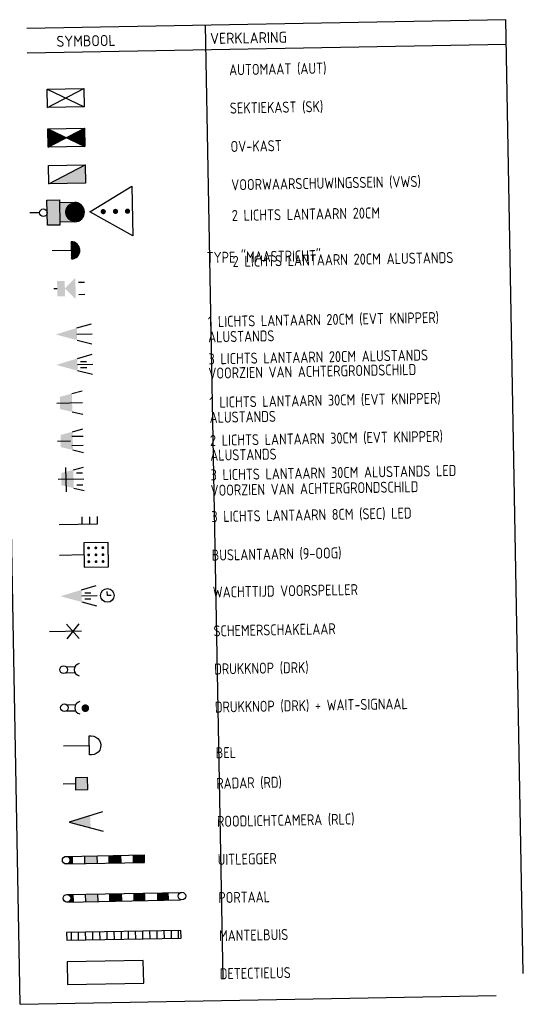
# Model space of a CAD drawing. Extents: x 1808 to 149445, y 103 to 460077.
# Tile 10 of 28: x 148779 to 148820, y 459884 to 459964. Entities that reach past the tile are written whole.
import ezdxf

# ---------------------------------------------------------------- set-up
doc = ezdxf.new("R2010")
doc.units = 0
doc.header["$LTSCALE"] = 0.25
doc.header["$MEASUREMENT"] = 0
doc.layers.add('INSTALLATIE', color=2, linetype='CONTINUOUS')
doc.layers.add('TABELLEN', color=7, linetype='CONTINUOUS')
doc.styles.add('ISO', font='ISO.SHX')

msp = doc.modelspace()

# ---------------------------------------------------------------- linework, layer by layer
at = {"layer": 'INSTALLATIE', "color": 2}
for p, q in [((148783.611, 459917.82), (148784.805, 459918.164)), ((148783.62, 459917.323), (148784.863, 459917.346)), ((148783.864, 459917.576), (148784.361, 459917.585)), ((148785.708, 459917.362), (148785.702, 459917.676)), ((148786.022, 459917.367), (148785.708, 459917.362)), ((148783.63, 459916.827), (148784.835, 459916.527)), ((148783.873, 459917.079), (148784.37, 459917.089))]:
    msp.add_line(p, q, dxfattribs=at)
msp.add_circle((148785.708, 459917.362), 0.556, dxfattribs=at)
msp.add_solid([(148781.881, 459917.292), (148783.611, 459917.82), (148783.63, 459916.827)], dxfattribs=at)
at = {"layer": 'TABELLEN', "color": 2}
for p, q in [((148818.186, 459964.291), (148779.145, 459963.576)), ((148819.61, 459886.554), (148818.186, 459964.291)), ((148793.69, 459963.842), (148795.114, 459886.105)), ((148779.181, 459961.576), (148818.223, 459962.291)), ((148778.591, 459884.034), (148777.176, 459961.293)), ((148780.798, 459958.626), (148783.779, 459958.68)), ((148780.798, 459958.626), (148783.806, 459957.19)), ((148780.825, 459957.135), (148780.798, 459958.626)), ((148780.825, 459957.135), (148783.779, 459958.68)), ((148783.779, 459958.68), (148783.806, 459957.19)), ((148783.806, 459957.19), (148780.825, 459957.135)), ((148780.857, 459955.402), (148783.838, 459955.457)), ((148780.857, 459955.402), (148783.865, 459953.966)), ((148780.884, 459953.912), (148780.857, 459955.402)), ((148780.858, 459955.366), (148780.881, 459955.391)), ((148780.858, 459955.322), (148780.911, 459955.376)), ((148780.859, 459955.279), (148780.94, 459955.362)), ((148780.86, 459955.235), (148780.97, 459955.348)), ((148780.861, 459955.191), (148780.999, 459955.334)), ((148780.862, 459955.147), (148781.029, 459955.32)), ((148780.862, 459955.103), (148781.058, 459955.306)), ((148780.863, 459955.059), (148781.088, 459955.292)), ((148780.864, 459955.015), (148781.117, 459955.278)), ((148780.865, 459954.971), (148781.147, 459955.264)), ((148780.866, 459954.927), (148781.176, 459955.25)), ((148780.866, 459954.883), (148781.206, 459955.235)), ((148780.867, 459954.839), (148781.236, 459955.221)), ((148780.868, 459954.795), (148781.265, 459955.207)), ((148780.869, 459954.752), (148781.295, 459955.193)), ((148780.87, 459954.708), (148781.324, 459955.179)), ((148780.87, 459954.664), (148781.354, 459955.165)), ((148780.871, 459954.62), (148781.383, 459955.151)), ((148780.872, 459954.576), (148781.413, 459955.137)), ((148780.873, 459954.532), (148781.442, 459955.123)), ((148780.874, 459954.488), (148781.472, 459955.109)), ((148780.874, 459954.444), (148781.501, 459955.094)), ((148780.875, 459954.4), (148781.531, 459955.08)), ((148780.876, 459954.356), (148781.561, 459955.066)), ((148780.877, 459954.312), (148781.59, 459955.052)), ((148780.878, 459954.268), (148781.62, 459955.038)), ((148780.884, 459953.912), (148783.838, 459955.457)), ((148783.859, 459954.279), (148783.059, 459955.05)), ((148783.858, 459954.323), (148783.088, 459955.065)), ((148783.857, 459954.367), (148783.117, 459955.08)), ((148783.856, 459954.411), (148783.147, 459955.095)), ((148783.856, 459954.455), (148783.176, 459955.11)), ((148783.855, 459954.499), (148783.205, 459955.126)), ((148783.854, 459954.543), (148783.234, 459955.141)), ((148783.853, 459954.587), (148783.263, 459955.156)), ((148783.852, 459954.63), (148783.292, 459955.171)), ((148783.852, 459954.674), (148783.321, 459955.186)), ((148783.851, 459954.718), (148783.35, 459955.201)), ((148783.85, 459954.762), (148783.379, 459955.217)), ((148783.849, 459954.806), (148783.408, 459955.232)), ((148783.848, 459954.85), (148783.437, 459955.247)), ((148783.848, 459954.894), (148783.466, 459955.262)), ((148783.847, 459954.938), (148783.495, 459955.277)), ((148783.846, 459954.982), (148783.524, 459955.293)), ((148783.845, 459955.026), (148783.553, 459955.308)), ((148783.844, 459955.07), (148783.582, 459955.323)), ((148783.844, 459955.114), (148783.611, 459955.338)), ((148783.843, 459955.157), (148783.64, 459955.353)), ((148783.842, 459955.201), (148783.669, 459955.368)), ((148783.841, 459955.245), (148783.698, 459955.384)), ((148783.84, 459955.289), (148783.727, 459955.399)), ((148783.84, 459955.333), (148783.756, 459955.414)), ((148783.839, 459955.377), (148783.785, 459955.429)), ((148783.838, 459955.421), (148783.814, 459955.444)), ((148783.838, 459955.457), (148783.865, 459953.966)), ((148780.879, 459954.225), (148781.649, 459955.024)), ((148780.879, 459954.181), (148781.679, 459955.01)), ((148780.88, 459954.137), (148781.708, 459954.996)), ((148780.881, 459954.093), (148781.738, 459954.982)), ((148780.882, 459954.049), (148781.767, 459954.968)), ((148780.883, 459954.005), (148781.797, 459954.953)), ((148780.883, 459953.961), (148781.826, 459954.939)), ((148780.884, 459953.917), (148781.856, 459954.925)), ((148780.96, 459953.951), (148781.885, 459954.911)), ((148781.047, 459953.997), (148781.915, 459954.897)), ((148781.134, 459954.042), (148781.945, 459954.883)), ((148781.221, 459954.088), (148781.974, 459954.869)), ((148781.308, 459954.133), (148782.004, 459954.855)), ((148781.395, 459954.179), (148782.033, 459954.841)), ((148781.482, 459954.224), (148782.063, 459954.826)), ((148781.569, 459954.27), (148782.092, 459954.812)), ((148781.656, 459954.315), (148782.122, 459954.798)), ((148781.743, 459954.361), (148782.151, 459954.784)), ((148781.83, 459954.406), (148782.181, 459954.77)), ((148781.917, 459954.452), (148782.21, 459954.756)), ((148782.004, 459954.497), (148782.24, 459954.742)), ((148782.091, 459954.543), (148782.27, 459954.728)), ((148782.178, 459954.589), (148782.299, 459954.714)), ((148782.266, 459954.634), (148782.329, 459954.7)), ((148782.353, 459954.68), (148782.358, 459954.685)), ((148782.458, 459954.638), (148782.392, 459954.701)), ((148782.546, 459954.595), (148782.421, 459954.716)), ((148782.635, 459954.553), (148782.45, 459954.731)), ((148782.724, 459954.511), (148782.479, 459954.746)), ((148782.812, 459954.468), (148782.508, 459954.761)), ((148782.901, 459954.426), (148782.537, 459954.777)), ((148782.99, 459954.384), (148782.566, 459954.792)), ((148783.078, 459954.341), (148782.595, 459954.807)), ((148783.167, 459954.299), (148782.624, 459954.822)), ((148783.255, 459954.257), (148782.653, 459954.837)), ((148783.344, 459954.215), (148782.682, 459954.852)), ((148783.433, 459954.172), (148782.711, 459954.868)), ((148783.521, 459954.13), (148782.74, 459954.883)), ((148783.61, 459954.088), (148782.769, 459954.898)), ((148783.699, 459954.045), (148782.798, 459954.913)), ((148783.787, 459954.003), (148782.827, 459954.928)), ((148783.864, 459953.972), (148782.856, 459954.944)), ((148783.864, 459954.016), (148782.885, 459954.959)), ((148783.863, 459954.06), (148782.914, 459954.974)), ((148783.862, 459954.103), (148782.943, 459954.989)), ((148783.861, 459954.147), (148782.972, 459955.004)), ((148783.86, 459954.191), (148783.001, 459955.019)), ((148783.86, 459954.235), (148783.03, 459955.035)), ((148783.865, 459953.966), (148780.884, 459953.912)), ((148780.912, 459952.415), (148783.893, 459952.47)), ((148780.939, 459950.925), (148780.912, 459952.415)), ((148780.939, 459950.925), (148783.893, 459952.47)), ((148783.893, 459952.47), (148783.92, 459950.979)), ((148783.92, 459950.979), (148780.939, 459950.925)), ((148784.282, 459948.619), (148787.713, 459950.712)), ((148787.713, 459950.712), (148787.788, 459946.665)), ((148780.785, 459949.591), (148781.804, 459949.61)), ((148780.822, 459947.531), (148780.785, 459949.591)), ((148781.804, 459949.61), (148781.841, 459947.55)), ((148783.034, 459949.391), (148781.808, 459949.368)), ((148787.788, 459946.665), (148784.282, 459948.619)), ((148780.182, 459948.55), (148779.4, 459948.536)), ((148780.803, 459948.561), (148780.803, 459948.561)), ((148783.063, 459947.814), (148781.837, 459947.791)), ((148781.841, 459947.55), (148780.822, 459947.531)), ((148782.755, 459945.491), (148781.213, 459945.462)), ((148783.46, 459945.477), (148782.743, 459946.169)), ((148782.744, 459946.102), (148782.831, 459946.192)), ((148783.451, 459945.378), (148782.745, 459946.059)), ((148782.746, 459946.196), (148782.772, 459944.786)), ((148782.746, 459945.992), (148782.923, 459946.175)), ((148783.431, 459945.29), (148782.747, 459945.949)), ((148782.748, 459945.882), (148783.006, 459946.15)), ((148783.402, 459945.21), (148782.749, 459945.84)), ((148782.75, 459945.772), (148783.081, 459946.116)), ((148783.365, 459945.137), (148782.751, 459945.73)), ((148782.752, 459945.662), (148783.15, 459946.075)), ((148783.322, 459945.071), (148782.753, 459945.62)), ((148782.754, 459945.553), (148783.212, 459946.028)), ((148783.272, 459945.011), (148782.755, 459945.51)), ((148782.756, 459945.443), (148783.268, 459945.974)), ((148782.758, 459945.333), (148783.318, 459945.914)), ((148782.76, 459945.223), (148783.363, 459945.848)), ((148782.762, 459945.113), (148783.4, 459945.775)), ((148782.764, 459945.004), (148783.43, 459945.695)), ((148782.766, 459944.894), (148783.451, 459945.604)), ((148782.77, 459944.786), (148783.46, 459945.502)), ((148783.453, 459945.592), (148782.831, 459946.192)), ((148783.416, 459945.735), (148782.975, 459946.16)), ((148783.216, 459944.957), (148782.757, 459945.401)), ((148783.154, 459944.909), (148782.759, 459945.291)), ((148783.085, 459944.868), (148782.761, 459945.181)), ((148783.01, 459944.833), (148782.763, 459945.071)), ((148782.925, 459944.806), (148782.765, 459944.961)), ((148782.831, 459944.79), (148782.767, 459944.852)), ((148782.89, 459944.799), (148783.451, 459945.381)), ((148783.045, 459944.848), (148783.408, 459945.224)), ((148781.623, 459942.364), (148781.344, 459942.359)), ((148783.352, 459942.892), (148783.849, 459942.901)), ((148783.371, 459941.899), (148783.867, 459941.908)), ((148783.221, 459939.162), (148784.414, 459939.506)), ((148783.23, 459938.665), (148784.472, 459938.688)), ((148783.239, 459938.169), (148784.444, 459937.869)), ((148783.266, 459936.678), (148784.46, 459937.022)), ((148783.275, 459936.181), (148784.517, 459936.204)), ((148783.519, 459936.434), (148784.016, 459936.443)), ((148783.528, 459935.937), (148784.025, 459935.946)), ((148783.284, 459935.684), (148784.49, 459935.385)), ((148782.822, 459933.812), (148783.661, 459934.038)), ((148781.593, 459933.044), (148783.674, 459933.082)), ((148782.849, 459932.322), (148783.696, 459932.127)), ((148782.811, 459930.333), (148783.724, 459930.35)), ((148782.878, 459930.707), (148783.718, 459930.933)), ((148781.65, 459929.939), (148782.702, 459929.958)), ((148782.801, 459929.587), (148783.738, 459929.604)), ((148782.906, 459929.216), (148783.753, 459929.021)), ((148782.308, 459927.794), (148782.344, 459925.812)), ((148782.935, 459927.602), (148783.775, 459927.827)), ((148783.188, 459927.358), (148783.685, 459927.367)), ((148781.707, 459926.834), (148783.788, 459926.872)), ((148783.206, 459926.364), (148783.703, 459926.373)), ((148782.963, 459926.111), (148783.81, 459925.916)), ((148783.627, 459923.762), (148783.638, 459923.141)), ((148784.248, 459923.774), (148784.259, 459923.153)), ((148784.869, 459923.785), (148784.88, 459923.164)), ((148784.88, 459923.164), (148781.775, 459923.107)), ((148785.772, 459921.689), (148783.785, 459921.653)), ((148783.785, 459921.653), (148783.821, 459919.666)), ((148785.809, 459919.702), (148785.772, 459921.689)), ((148783.803, 459920.659), (148781.816, 459920.623)), ((148783.821, 459919.666), (148785.809, 459919.702)), ((148783.41, 459913.84), (148782.389, 459915.02)), ((148783.388, 459915.038), (148782.411, 459913.822)), ((148783.598, 459914.443), (148781.003, 459914.395)), ((148782.338, 459911.555), (148783.066, 459911.568)), ((148782.347, 459911.058), (148783.062, 459911.071)), ((148782.395, 459908.45), (148783.123, 459908.463)), ((148782.404, 459907.953), (148783.118, 459907.966)), ((148782.137, 459905.097), (148784.249, 459905.136)), ((148784.091, 459902.524), (148783.097, 459902.505)), ((148783.097, 459902.505), (148783.115, 459901.512)), ((148784.109, 459901.53), (148784.091, 459902.524)), ((148783.106, 459902.009), (148782.112, 459901.99)), ((148783.115, 459901.512), (148784.109, 459901.53)), ((148782.345, 459896.095), (148788.725, 459896.212)), ((148782.878, 459895.484), (148782.866, 459896.104)), ((148783.884, 459895.503), (148783.873, 459896.123)), ((148784.891, 459895.521), (148784.879, 459896.141)), ((148785.858, 459895.539), (148785.846, 459896.159)), ((148786.824, 459895.557), (148786.813, 459896.177)), ((148788.741, 459895.592), (148788.73, 459896.212)), ((148782.356, 459895.475), (148788.736, 459895.592)), ((148782.401, 459892.989), (148791.743, 459893.16)), ((148782.413, 459892.37), (148791.681, 459892.539)), ((148782.934, 459892.379), (148782.923, 459892.999)), ((148783.941, 459892.398), (148783.93, 459893.017)), ((148784.948, 459892.416), (148784.936, 459893.036)), ((148785.915, 459892.434), (148785.903, 459893.054)), ((148786.881, 459892.451), (148786.87, 459893.071)), ((148790.934, 459889.416), (148790.923, 459890.037)), ((148791.516, 459889.427), (148791.505, 459890.048)), ((148782.783, 459889.267), (148782.771, 459889.888)), ((148783.365, 459889.277), (148783.354, 459889.898)), ((148783.947, 459889.288), (148783.936, 459889.909)), ((148784.53, 459889.299), (148784.518, 459889.92)), ((148785.112, 459889.309), (148785.1, 459889.93)), ((148785.694, 459889.32), (148785.683, 459889.941)), ((148786.276, 459889.331), (148786.265, 459889.952)), ((148786.859, 459889.341), (148786.847, 459889.962)), ((148787.441, 459889.352), (148787.429, 459889.973)), ((148788.023, 459889.363), (148788.012, 459889.984)), ((148788.605, 459889.373), (148788.594, 459889.994)), ((148789.187, 459889.384), (148789.176, 459890.005)), ((148789.77, 459889.395), (148789.758, 459890.016)), ((148790.352, 459889.405), (148790.341, 459890.026)), ((148778.591, 459884.034), (148817.392, 459884.744))]:
    msp.add_line(p, q, dxfattribs=at)
for points, const_width in [([(148782.652, 459948.595, 1), (148783.44, 459948.61, 1)], 0.789), ([(148785.268, 459948.643, 1), (148785.48, 459948.647, 1)], 0.212), ([(148786.263, 459948.661, 1), (148786.476, 459948.665, 1)], 0.212), ([(148787.243, 459948.679, 1), (148787.455, 459948.683, 1)], 0.212), ([(148784.117, 459921.225, 1), (148784.233, 459921.227, 1)], 0.116), ([(148784.707, 459921.236, 1), (148784.824, 459921.238, 1)], 0.116), ([(148785.28, 459921.247, 1), (148785.397, 459921.249, 1)], 0.116), ([(148784.127, 459920.661, 1), (148784.243, 459920.663, 1)], 0.116), ([(148784.718, 459920.672, 1), (148784.834, 459920.674, 1)], 0.116), ([(148785.291, 459920.682, 1), (148785.407, 459920.685, 1)], 0.116), ([(148784.137, 459920.106, 1), (148784.254, 459920.108, 1)], 0.116), ([(148784.728, 459920.117, 1), (148784.844, 459920.119, 1)], 0.116), ([(148785.417, 459920.129, 1), (148785.301, 459920.127, 1)], 0.118), ([(148783.757, 459908.168, 1), (148784.068, 459908.174, 1)], 0.311)]:
    msp.add_lwpolyline(points, format="xyb", close=True, dxfattribs=dict(at, const_width=const_width))
msp.add_lwpolyline([(148784.235, 459905.912), (148784.39, 459905.915, -1), (148784.418, 459904.362), (148784.263, 459904.36), (148784.235, 459905.912)], format="xyb", dxfattribs=at)
msp.add_lwpolyline([(148785.323, 459899.728), (148782.591, 459898.893), (148785.352, 459898.158)], dxfattribs=at)
for points in [[(148791.711, 459889.43), (148791.699, 459890.051), (148782.383, 459889.881), (148782.395, 459889.26)], [(148782.461, 459885.636), (148788.672, 459885.75), (148788.637, 459887.613), (148782.427, 459887.499)]]:
    msp.add_lwpolyline(points, close=True, dxfattribs=at)
for centre in [(148780.492, 459948.556), (148782.146, 459911.31), (148782.203, 459908.205), (148782.351, 459895.782), (148782.408, 459892.677), (148791.786, 459892.853)]:
    msp.add_circle(centre, 0.311, dxfattribs=at)
for centre, radius, start, end in [((148783.048, 459948.602), 0.789, 271.04888, 91.04888), ((148782.759, 459945.491), 0.705, 271.04888, 91.04888), ((148783.505, 459911.315), 0.506, 102.1433, 259.95445), ((148783.562, 459908.21), 0.506, 102.1433, 259.95445)]:
    msp.add_arc(centre, radius, start, end, dxfattribs=at)
for points in [[(148780.939, 459950.925), (148783.893, 459952.47), (148783.92, 459950.979)], [(148780.785, 459949.591), (148781.804, 459949.61), (148780.822, 459947.531), (148781.841, 459947.55)], [(148783.034, 459949.391), (148781.808, 459949.368), (148783.063, 459947.814), (148781.837, 459947.791)], [(148782.244, 459942.375), (148783.097, 459943.26), (148783.129, 459941.521)], [(148781.611, 459942.985), (148782.232, 459942.996), (148781.634, 459941.743), (148782.255, 459941.754)], [(148781.491, 459938.634), (148783.221, 459939.162), (148783.239, 459938.169)], [(148781.536, 459936.149), (148783.266, 459936.678), (148783.284, 459935.684)], [(148781.832, 459933.546), (148781.851, 459932.552), (148782.822, 459933.812), (148782.849, 459932.322)], [(148781.889, 459930.44), (148781.907, 459929.447), (148782.878, 459930.707), (148782.906, 459929.216)], [(148781.946, 459927.335), (148781.964, 459926.341), (148782.935, 459927.602), (148782.963, 459926.111)], [(148783.097, 459902.505), (148783.115, 459901.512), (148784.091, 459902.524), (148784.109, 459901.53)], [(148782.591, 459898.893), (148784.321, 459899.422), (148784.339, 459898.428)], [(148782.866, 459896.104), (148782.878, 459895.484), (148782.345, 459896.095), (148782.589, 459895.984)], [(148782.878, 459895.48), (148782.866, 459896.1), (148782.356, 459895.47), (148782.596, 459895.59)], [(148782.644, 459895.887), (148782.709, 459895.844), (148782.649, 459895.694), (148782.702, 459895.714)], [(148784.879, 459896.141), (148784.891, 459895.521), (148783.873, 459896.123), (148783.884, 459895.503)], [(148786.824, 459895.557), (148786.813, 459896.177), (148785.855, 459895.539), (148785.844, 459896.159)], [(148788.741, 459895.592), (148788.73, 459896.212), (148787.772, 459895.574), (148787.76, 459896.194)], [(148782.923, 459892.999), (148782.934, 459892.379), (148782.401, 459892.989), (148782.646, 459892.879)], [(148782.935, 459892.375), (148782.923, 459892.995), (148782.413, 459892.365), (148782.653, 459892.484)], [(148782.701, 459892.782), (148782.766, 459892.739), (148782.706, 459892.588), (148782.759, 459892.609)], [(148784.936, 459893.036), (148784.948, 459892.416), (148783.93, 459893.017), (148783.941, 459892.398)], [(148786.881, 459892.451), (148786.87, 459893.071), (148785.912, 459892.434), (148785.901, 459893.053)], [(148788.798, 459892.486), (148788.787, 459893.106), (148787.829, 459892.469), (148787.817, 459893.089)], [(148790.724, 459892.522), (148790.713, 459893.142), (148789.755, 459892.504), (148789.744, 459893.124)]]:
    msp.add_solid(points, dxfattribs=at)

# ---------------------------------------------------------------- texts
at = {"layer": 'TABELLEN', "color": 2, "style": 'ISO'}
for s, p in [('SYMBOOL', (148781.566, 459962.072)), ('VERKLARING', (148794.091, 459962.302))]:
    msp.add_text(s, height=0.9, rotation=1.04888, dxfattribs=at).set_placement(p)
at = {"layer": 'TABELLEN', "style": 'ISO', "width": 0.9}
for s, height, p in [('AUTOMAAT (AUT)', 0.9, (148795.641, 459959.752)), ('SEKTIEKAST (SK)', 0.9, (148795.698, 459956.628)), ('OV-KAST', 0.9, (148795.755, 459953.503)), ('VOORWAARSCHUWINGSSEIN (VWS)', 0.9, (148795.812, 459950.379)), ('2 LICHTS LANTAARN 20CM', 0.9, (148795.858, 459947.879)), ('TYPE "MAASTRICHT"', 0.89447, (148793.81, 459944.451)), ('2 LICHTS LANTAARN 20CM ALUSTANDS', 0.9, (148795.927, 459944.13)), ('1 LICHTS LANTAARN 20CM (EVT KNIPPER)', 0.89447, (148793.905, 459939.228)), ('ALUSTANDS', 0.8945, (148793.928, 459937.981)), ('3 LICHTS LANTAARN 20CM ALUSTANDS', 0.89447, (148793.961, 459936.189)), ('VOORZIEN VAN ACHTERGRONDSCHILD', 0.89447, (148793.956, 459935.023)), ('1 LICHTS LANTAARN 30CM (EVT KNIPPER)', 0.89447, (148794.026, 459932.65)), ('ALUSTANDS', 0.8945, (148794.048, 459931.417)), ('2 LICHTS LANTAARN 30CM (EVT KNIPPER)', 0.89447, (148794.082, 459929.545)), ('ALUSTANDS', 0.8945, (148794.104, 459928.339)), ('3 LICHTS LANTAARN 30CM ALUSTANDS LED', 0.89447, (148794.134, 459926.737)), ('VOORZIEN VAN ACHTERGRONDSCHILD', 0.89447, (148794.131, 459925.476)), ('3 LICHTS LANTAARN 8CM (SEC) LED', 0.89447, (148794.196, 459923.335)), ('BUSLANTAARN (9-OOG)', 0.89447, (148794.221, 459920.195)), ('WACHTTIJD VOORSPELLER', 0.89447, (148794.309, 459917.18)), ('SCHEMERSCHAKELAAR', 0.89447, (148794.367, 459914.019)), ('DRUKKNOP (DRK)', 0.89447, (148794.424, 459910.913)), ('DRUKKNOP (DRK) + WAIT-SIGNAAL', 0.89447, (148794.48, 459907.808)), ('BEL', 0.8945, (148794.549, 459904.082)), ('RADAR (RD)', 0.8945, (148794.594, 459901.598)), ('ROODLICHTCAMERA (RLC)', 0.89447, (148794.651, 459898.492)), ('UITLEGGER', 0.8945, (148794.708, 459895.387)), ('PORTAAL', 0.8945, (148794.765, 459892.282)), ('MANTELBUIS', 0.8945, (148794.821, 459889.177)), ('DETECTIELUS', 0.89447, (148794.878, 459886.071))]:
    msp.add_text(s, height=height, rotation=1.04888, dxfattribs=at).set_placement(p)

doc.saveas('drawing.dxf')
